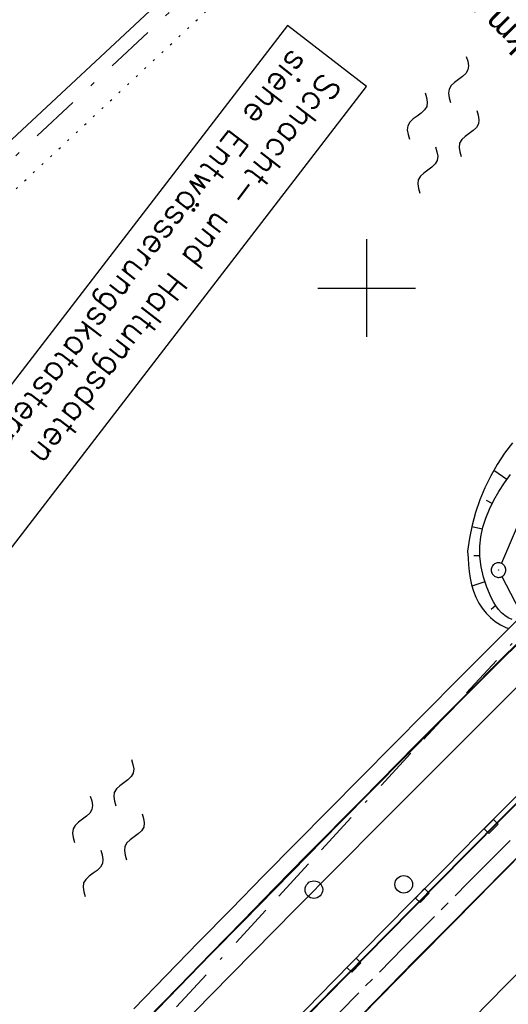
# Model space of a CAD drawing. Extents: x 510908 to 511586, y 472554 to 473315.
# Tile 17 of 34: x 511164 to 511215, y 472927 to 473027. Entities that reach past the tile are written whole.
import ezdxf

# ---------------------------------------------------------------- set-up
doc = ezdxf.new("R2010")
doc.units = 0
doc.header["$LTSCALE"] = 10
doc.header["$MEASUREMENT"] = 0
for name, pattern in [('ACAD_ISO16W100', [73, 15, -6.5, 15, -6.5, 15, -7, 1, -7]), ('ACHSE', [5.5, 4, -0.5, 0.5, -0.5]), ('LT00', [0]), ('LT08', [0.42, 0.2, -0.1, 0.02, -0.1]), ('PUNKTX2_STR', [0.6, 0.1, -0.5])]:
    doc.linetypes.add(name, pattern=pattern)
doc.layers.get('0').update_dxf_attribs({"linetype": 'LT00'})
for name, color, linetype in [('--WASSER_GRENZE', 180, 'PUNKTX2_STR'), ('--WASSER_NUTZUNG', 180, 'Continuous'), ('-AX-020', 250, 'ACHSE'), ('-EL-020', 250, 'LT00'), ('BAB-KABEL', 220, 'ACAD_ISO16W100'), ('D-D_BESCHRIFT', 182, 'Continuous'), ('DFK_AB_L', 21, 'LT00'), ('DFK_AB_P', 7, 'LT00'), ('DFK_KATASTER', 250, 'LT00'), ('GEMEINDEGRENZE', 3, 'LT08'), ('V93_AFBR_BAB', 250, 'LT00'), ('V93_BOESCH', 250, 'LT00'), ('V93_BOSCHUNG', 250, 'LT00'), ('V93_BR_KAPPE', 30, 'LT00'), ('V93_BRUECK', 30, 'LT00'), ('V93_LD_MARK', 250, 'LT00'), ('V93_RASTER', 250, 'LT00'), ('V93_RINNE', 182, 'LT00'), ('V93_SINKK', 182, 'LT00')]:
    doc.layers.add(name, color=color, linetype=linetype)
doc.styles.add('Arial', font='ARIAL.TTF')
doc.styles.add('ROMANS', font='romans.shx', dxfattribs={"width": 0.8})

# ---------------------------------------------------------------- blocks, each defined once
blk = doc.blocks.new('SYMB0003')
at = {"color": 0, "linetype": 'ByBlock'}
for p, q in [((-0.015712, 0), (0.010166, 0.012015)), ((0, -0.021257), (-0.015712, 0)), ((0.010166, 0.012015), (0, -0.021257))]:
    blk.add_line(p, q, dxfattribs=at)
for points in [[(-0.031395, 0.499013), (-0.093691, 0.491144), (-0.154509, 0.475528), (-0.21289, 0.452414), (-0.267913, 0.422164), (-0.318712, 0.385257), (-0.364484, 0.342274), (-0.404509, 0.293893), (-0.438154, 0.240877), (-0.464888, 0.184062), (-0.484292, 0.124345), (-0.496058, 0.062667), (-0.5, 0)], [(-0.5, 0), (-0.496058, -0.062667), (-0.484292, -0.124345), (-0.464888, -0.184062), (-0.438154, -0.240877), (-0.404509, -0.293893), (-0.364485, -0.342274), (-0.318712, -0.385257), (-0.267914, -0.422164), (-0.21289, -0.452414), (-0.154509, -0.475529), (-0.093691, -0.491144), (-0.031395, -0.499014), (0.031395, -0.499014)], [(0.5, 0), (0.496057, 0.062667), (0.484292, 0.124345), (0.464888, 0.184062), (0.438153, 0.240877), (0.404509, 0.293893), (0.364484, 0.342274), (0.318712, 0.385257), (0.267913, 0.422164), (0.21289, 0.452414), (0.154509, 0.475528), (0.093691, 0.491144), (0.031395, 0.499013), (-0.031395, 0.499013)], [(0.031395, -0.499014), (0.093691, -0.491144), (0.154509, -0.475529), (0.21289, -0.452414), (0.267914, -0.422164), (0.318712, -0.385257), (0.364485, -0.342274), (0.404509, -0.293893), (0.438154, -0.240877), (0.464889, -0.184062), (0.484292, -0.124345), (0.496058, -0.062667), (0.5, 0)]]:
    blk.add_lwpolyline(points, dxfattribs=at)
blk = doc.blocks.new('SYMB7250')
at = {"color": 0, "linetype": 'ByBlock'}
for points in [[(-0.25, 0.28), (-0.208333, 0.308889), (-0.166667, 0.331111), (-0.125, 0.34), (-0.083333, 0.331111), (-0.041667, 0.308889), (0, 0.28)], [(0, 0.28), (0.041667, 0.251111), (0.083333, 0.228889), (0.125, 0.22), (0.166667, 0.228889), (0.208333, 0.251111), (0.25, 0.28)], [(-0.74, 0), (-0.698333, 0.028889), (-0.656667, 0.051111), (-0.615, 0.06), (-0.573333, 0.051111), (-0.531667, 0.028889), (-0.49, 0)], [(-0.49, 0), (-0.448333, -0.028889), (-0.406667, -0.051111), (-0.365, -0.06), (-0.323333, -0.051111), (-0.281667, -0.028889), (-0.24, 0)], [(0.24, 0), (0.281667, 0.028889), (0.323333, 0.051111), (0.365, 0.06), (0.406667, 0.051111), (0.448333, 0.028889), (0.49, 0)], [(0.49, 0), (0.531667, -0.028889), (0.573333, -0.051111), (0.615, -0.06), (0.656667, -0.051111), (0.698333, -0.028889), (0.74, 0)], [(-0.25, -0.28), (-0.208333, -0.251111), (-0.166667, -0.228889), (-0.125, -0.22), (-0.083333, -0.228889), (-0.041667, -0.251111), (0, -0.28)], [(0, -0.28), (0.041667, -0.308889), (0.083333, -0.331111), (0.125, -0.34), (0.166667, -0.331111), (0.208333, -0.308889), (0.25, -0.28)]]:
    blk.add_lwpolyline(points, dxfattribs=at)
blk = doc.blocks.new('SYMB0652')
at = {"color": 0, "linetype": 'ByBlock'}
blk.add_lwpolyline([(-0.15, -0.075), (0.15, -0.075), (0.15, 0.075), (-0.15, 0.075), (-0.15, -0.075)], dxfattribs=at)

msp = doc.modelspace()

# ---------------------------------------------------------------- linework, layer by layer
at = {"layer": '--WASSER_GRENZE', "ltscale": 0.2}
msp.add_lwpolyline([(511074.63, 472945.87), (511096.88, 472958.62), (511119.48, 472977.17), (511129.68, 472994.73), (511133.89, 472998.07), (511135.69, 472996.54), (511135.04, 472978.93), (511161.48, 473007.71), (511194.49, 473038.55), (511211.95, 473058.66), (511222.16, 473074.03), (511248.98, 473106.23), (511278.71, 473141.8), (511297.4, 473172.83), (511306.65, 473184.68), (511314.87, 473197.34), (511322.35, 473206.75), (511335.03, 473216.59), (511344.85, 473219.61), (511365.98, 473240.14), (511381.33, 473271.69), (511385.48, 473291.83), (511385.75, 473294.63)], dxfattribs=at)
at = {"layer": '-AX-020', "ltscale": 0.2, "flags": 128}
msp.add_lwpolyline([(511480.55, 473221.7), (511477.57, 473218.19), (511475.55, 473215.81), (511467.29, 473206.2), (511458.98, 473196.64), (511450.61, 473187.13), (511442.18, 473177.67), (511433.71, 473168.25), (511425.19, 473158.87), (511416.62, 473149.54), (511408.01, 473140.24), (511399.37, 473130.98), (511390.68, 473121.76), (511381.96, 473112.57), (511373.2, 473103.41), (511364.42, 473094.28), (511355.61, 473085.17), (511346.77, 473076.1), (511337.91, 473067.04), (511329.03, 473058), (511320.13, 473048.99), (511311.22, 473039.98), (511302.29, 473031), (511293.34, 473022.02), (511284.39, 473013.05), (511275.44, 473004.09), (511266.47, 472995.14), (511255.91, 472984.59), (511236.79, 472965.5), (511230.18, 472958.9), (511223.57, 472952.29), (511216.96, 472945.68), (511210.37, 472939.06), (511203.78, 472932.43), (511197.22, 472925.79), (511190.66, 472919.13), (511184.13, 472912.44), (511177.62, 472905.74), (511171.14, 472899.01), (511164.68, 472892.25), (511158.26, 472885.46), (511151.88, 472878.64), (511145.53, 472871.79), (511139.22, 472864.89), (511132.96, 472857.96), (511126.75, 472850.98), (511120.58, 472843.95), (511114.48, 472836.88), (511109.32, 472830.82), (511103.32, 472823.65), (511097.39, 472816.44), (511091.51, 472809.17), (511085.7, 472801.85), (511079.95, 472794.49), (511074.26, 472787.07), (511068.64, 472779.61), (511063.08, 472772.1), (511057.59, 472764.54), (511052.16, 472756.93), (511046.8, 472749.28), (511041.5, 472741.58), (511036.27, 472733.84), (511031.1, 472726.05), (511026.01, 472718.22), (511020.98, 472710.35), (511016.01, 472702.43), (511011.12, 472694.47), (511006.29, 472686.47), (511001.53, 472678.43), (510996.84, 472670.35), (510992.82, 472663.27)], dxfattribs=at)
at = {"layer": 'BAB-KABEL', "ltscale": 0.03, "flags": 128}
msp.add_lwpolyline([(511460.4, 473237.2), (511450.63, 473224.7), (511393.07, 473164.53), (511363.02, 473132.87), (511308.52, 473076.45), (511275.57, 473040.36), (511243.01, 473009.33), (511235.22, 472986.05), (511231.03, 472981.06), (511075.99, 472813.11), (511070.24, 472807.3), (511057.8, 472797.51), (511038.03, 472769.96), (511010.69, 472730.53), (510983.88, 472687.19), (510977.21, 472675.28)], dxfattribs=at)
at = {"layer": 'D-D_BESCHRIFT'}
msp.add_lwpolyline([(511191.89, 473026.89), (511151.97, 472974.99), (511160.07, 472968.76), (511200, 473020.66)], close=True, dxfattribs=at)
at = {"layer": 'DFK_AB_L'}
for p, q in [((511219.19, 472984.47), (511213.79, 472971.8)), ((511213.85, 472970.44), (511216.06, 472966.17))]:
    msp.add_line(p, q, dxfattribs=at)
at = {"layer": 'DFK_KATASTER'}
msp.add_line((511158.64, 473010.53), (511191.61, 473041.33), dxfattribs=at)
at = {"layer": 'GEMEINDEGRENZE', "ltscale": 2.5, "flags": 128}
msp.add_lwpolyline([(511383.41, 473296.43), (511383.01, 473292.21), (511378.94, 473272.5), (511363.92, 473241.63), (511343.54, 473221.82), (511333.86, 473218.85), (511320.58, 473208.55), (511312.84, 473198.8), (511304.61, 473186.13), (511295.34, 473174.25), (511276.67, 473143.26), (511247.06, 473107.83), (511220.15, 473075.52), (511209.96, 473060.18), (511192.69, 473040.29), (511159.71, 473009.47), (511137.79, 472985.62), (511138.23, 472997.66), (511133.95, 473001.3), (511127.75, 472996.4), (511117.54, 472978.81), (511095.45, 472960.68), (511078.59, 472951.02)], dxfattribs=at)
at = {"layer": 'V93_AFBR_BAB'}
for points in [[(511177.5, 472925), (511180.78, 472928.37), (511184.06, 472931.74), (511187.35, 472935.1), (511190.64, 472938.46), (511193.94, 472941.82), (511197.27, 472945.21), (511200.6, 472948.6), (511203.94, 472951.98), (511207.29, 472955.36), (511210.64, 472958.73), (511213.31, 472961.4), (511215.99, 472964.08), (511218.66, 472966.75), (511221.34, 472969.42), (511224.02, 472972.09), (511226.88, 472974.95), (511229.74, 472977.8)], [(511199.49, 472925.45), (511204.98, 472931.04), (511209.02, 472935.13), (511213.06, 472939.22), (511217.1, 472943.3), (511221.15, 472947.37), (511225.77, 472952.01), (511230.39, 472956.64), (511235.02, 472961.26), (511238.13, 472964.36), (511241.24, 472967.46), (511244.36, 472970.56), (511247.47, 472973.65)]]:
    msp.add_lwpolyline(points, dxfattribs=at)
at = {"layer": 'V93_BOESCH'}
for points in [[(511214.94, 472984.15), (511214.13, 472983.07), (511213.38, 472981.94), (511212.7, 472980.76), (511212.11, 472979.55), (511211.59, 472978.29), (511211.15, 472977.01), (511210.79, 472975.71), (511210.52, 472974.38), (511210.34, 472973.04), (511210.38, 472972.34), (511210.44, 472971.64), (511210.51, 472970.95), (511210.61, 472970.27), (511210.74, 472969.61), (511210.93, 472968.96), (511211.17, 472968.33), (511211.48, 472967.72), (511211.82, 472967.19), (511212.22, 472966.69), (511212.67, 472966.24), (511213.16, 472965.84), (511213.69, 472965.5), (511214.24, 472965.23), (511214.56, 472965.13)], [(511214.91, 472966.04), (511214.49, 472966.21), (511214.14, 472966.44), (511213.81, 472966.73), (511213.51, 472967.08), (511213.24, 472967.46), (511212.99, 472967.87), (511212.76, 472968.3), (511212.3, 472969.34), (511211.95, 472970.39), (511211.71, 472971.45), (511211.59, 472972.51), (511211.59, 472973.55), (511211.69, 472974.53), (511211.9, 472975.49), (511212.19, 472976.44), (511212.57, 472977.36), (511213.02, 472978.27), (511213.53, 472979.17), (511214.11, 472980.04), (511214.73, 472980.91)]]:
    msp.add_lwpolyline(points, dxfattribs=at)
at = {"layer": 'V93_BOSCHUNG'}
for p, q in [((511214.35, 472980.39), (511213.01, 472981.31)), ((511212.84, 472977.94), (511212.26, 472978.22)), ((511211.85, 472975.31), (511210.76, 472975.55)), ((511211.59, 472972.57), (511210.98, 472972.55)), ((511212.09, 472969.9), (511210.78, 472969.46)), ((511213.22, 472967.49), (511212.74, 472967.07))]:
    msp.add_line(p, q, dxfattribs=at)
at = {"layer": 'V93_BR_KAPPE'}
for points in [[(511176.18, 472926.17), (511179.49, 472929.58), (511182.8, 472932.98), (511186.12, 472936.38), (511189.44, 472939.78), (511192.77, 472943.17), (511196.08, 472946.52), (511199.39, 472949.87), (511202.71, 472953.21), (511206.03, 472956.56), (511209.35, 472959.9), (511212.68, 472963.25), (511216.01, 472966.6), (511219.35, 472969.94), (511222.68, 472973.29), (511224.61, 472975.21), (511226.53, 472977.13), (511228.46, 472979.05)], [(511229.66, 472977.83), (511226.83, 472975), (511224.01, 472972.17), (511221.33, 472969.5), (511218.66, 472966.83), (511215.99, 472964.17), (511213.31, 472961.5), (511210.65, 472958.82), (511205.04, 472953.19), (511199.46, 472947.55), (511193.89, 472941.89), (511190.6, 472938.54), (511187.32, 472935.18), (511184.04, 472931.82), (511180.77, 472928.45), (511177.5, 472925.08)], [(511241.77, 472973.61), (511239.33, 472971.18), (511236.89, 472968.75), (511234.45, 472966.32), (511232.01, 472963.89), (511228.56, 472960.45), (511225.12, 472957), (511221.68, 472953.55), (511218.25, 472950.09), (511210.18, 472941.96), (511202.13, 472933.8), (511198.03, 472929.63), (511193.93, 472925.46)], [(511199.46, 472925.5), (511204.95, 472931.09), (511208.17, 472934.35), (511211.39, 472937.61), (511214.62, 472940.87), (511217.85, 472944.12), (511221.08, 472947.37), (511224.55, 472950.86), (511228.01, 472954.34), (511231.49, 472957.82), (511234.96, 472961.29), (511238.07, 472964.39), (511241.18, 472967.48), (511244.29, 472970.58), (511247.4, 472973.67)]]:
    msp.add_lwpolyline(points, dxfattribs=at)
at = {"layer": 'V93_BRUECK'}
for centre in [(511194.6, 472938.37), (511203.8, 472938.91)]:
    msp.add_circle(centre, 0.9, dxfattribs=at)
at = {"layer": 'V93_LD_MARK'}
for points in [[(511179.74, 472923.14), (511184.05, 472927.55), (511188.37, 472931.95), (511192.7, 472936.35), (511197.04, 472940.73), (511201.39, 472945.1), (511205.75, 472949.47), (511210.11, 472953.84), (511214.47, 472958.19), (511218.84, 472962.55), (511223.21, 472966.9), (511227.59, 472971.25), (511231.96, 472975.6), (511238.68, 472982.28), (511245.41, 472988.96), (511252.13, 472995.64), (511258.85, 473002.32), (511265.56, 473009.01), (511272.28, 473015.7), (511278.99, 473022.39), (511285.69, 473029.09)], [(511309.15, 473023.56), (511302.69, 473017.07), (511296.22, 473010.58), (511289.75, 473004.1), (511284.71, 472999.07), (511279.67, 472994.04), (511274.62, 472989.01), (511269.58, 472983.98), (511264.53, 472978.95), (511259.49, 472973.93), (511254.45, 472968.9), (511249.4, 472963.87), (511244.37, 472958.83), (511239.33, 472953.8), (511234.3, 472948.76), (511229.27, 472943.71), (511224.25, 472938.66), (511219.24, 472933.6), (511214.23, 472928.53), (511209.23, 472923.46)]]:
    msp.add_lwpolyline(points, dxfattribs=at)
at = {"layer": 'V93_RASTER'}
for p, q in [((511200, 473005), (511200, 472995)), ((511195, 473000), (511205, 473000))]:
    msp.add_line(p, q, dxfattribs=at)
at = {"layer": 'V93_RINNE'}
for points in [[(511251.94, 472984.39), (511248.45, 472980.95), (511244.97, 472977.5), (511241.48, 472974.05), (511238.17, 472970.78), (511234.88, 472967.51), (511231.58, 472964.23), (511228.82, 472961.47), (511226.05, 472958.71), (511223.3, 472955.94), (511220.54, 472953.17), (511217.78, 472950.41), (511214.55, 472947.16), (511211.32, 472943.91), (511208.1, 472940.65), (511204.87, 472937.4), (511201.66, 472934.13), (511198.38, 472930.8), (511195.12, 472927.46), (511191.86, 472924.12)], [(511241.82, 472973.72), (511239.3, 472971.21), (511236.86, 472968.78), (511234.42, 472966.35), (511231.98, 472963.92), (511228.53, 472960.48), (511225.09, 472957.03), (511221.65, 472953.58), (511218.22, 472950.12), (511210.15, 472941.99), (511202.1, 472933.83), (511197.99, 472929.66), (511193.89, 472925.49)]]:
    msp.add_lwpolyline(points, dxfattribs=at)

# ---------------------------------------------------------------- block references
at = {"layer": '--WASSER_NUTZUNG', "yscale": 10.00000000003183, "zscale": 10, "rotation": 251.2882999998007}
for p, xscale in [((511207.83, 473016.73), 9.99999999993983), ((511173.56, 472944.68), 9.999999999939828)]:
    msp.add_blockref('SYMB7250', p, dxfattribs=dict(at, xscale=xscale))
at = {"layer": 'DFK_AB_P', "xscale": 1.499999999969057, "yscale": 1.5, "zscale": 1.5, "rotation": 251.2881100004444}
msp.add_blockref('SYMB0003', (511213.5, 472971.11), dxfattribs=at)
at = {"layer": 'V93_SINKK', "yscale": 4.5, "zscale": 4.5}
for p, xscale, rotation in [((511212.75, 472944.84), 4.499999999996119, 225.233801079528), ((511205.7, 472937.75), 4.499999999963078, 225.4057147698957), ((511198.7, 472930.63), 4.500000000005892, 225.6259565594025)]:
    msp.add_blockref('SYMB0652', p, dxfattribs=dict(at, xscale=xscale, rotation=rotation))

# ---------------------------------------------------------------- texts
at = {"layer": '-EL-020', "style": 'Arial'}
msp.add_text(' km 152+349.337', height=2.5, rotation=-225.0452, dxfattribs=at).set_placement((511217.51, 473024.82))
at = {"layer": 'D-D_BESCHRIFT', "style": 'ROMANS'}
for s, p in [('siehe Entwässerungskatasterplan', (511192.4, 473024.61)), ('Schacht- und Haltungsdaten', (511195.56, 473022.21))]:
    msp.add_text(s, height=2.5, rotation=232.4313, dxfattribs=at).set_placement(p)

doc.saveas('drawing.dxf')
